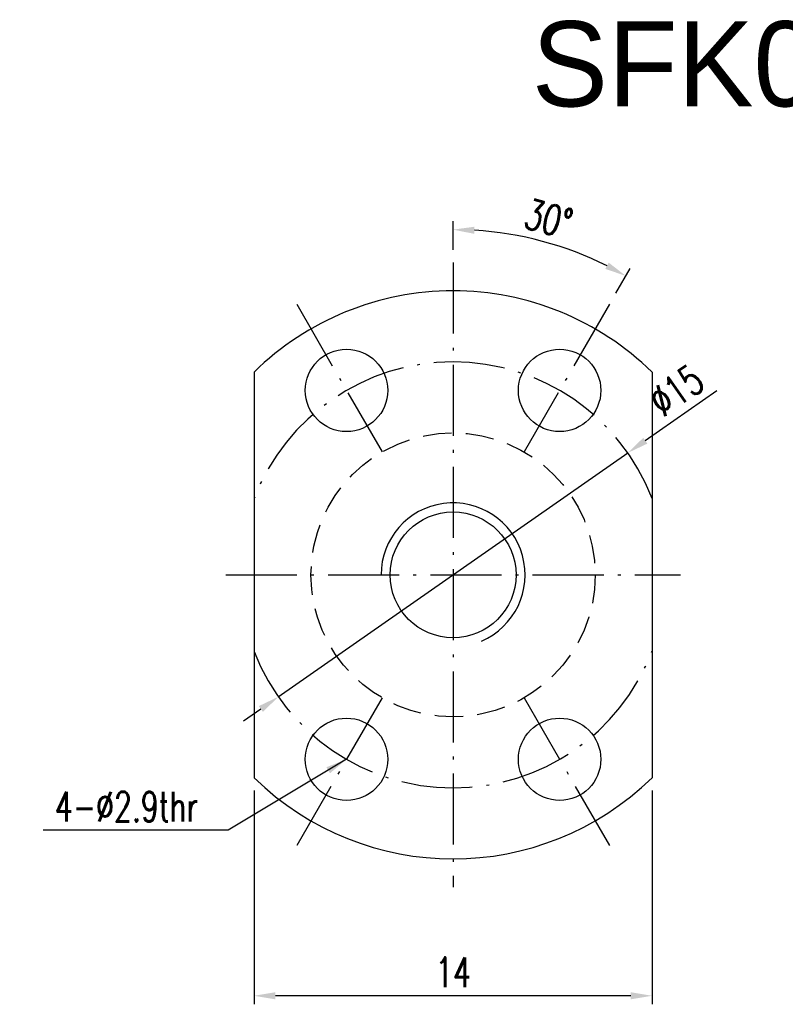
# Model space of a CAD drawing. Extents: x 11.3 to 65.1, y 22.5 to 57.2.
# Tile 1 of 47: x 11.3 to 38.2, y 22.5 to 57.2. Entities that reach past the tile are written whole.
import ezdxf

# ---------------------------------------------------------------- set-up
doc = ezdxf.new("R2010")
doc.units = 0
doc.header["$MEASUREMENT"] = 0
doc.linetypes.add('CL-5', pattern=[7.1, 5, -1, 0.1, -1])
doc.linetypes.add('HID-1', pattern=[1.5, 1, -0.5])
for name, color, linetype in [('CL', 1, 'CL-5'), ('DIM', 4, 'CONTINUOUS'), ('HID', 2, 'HID-1'), ('OUT', 3, 'CONTINUOUS')]:
    doc.layers.add(name, color=color, linetype=linetype)
doc.styles.add('CKSTANDARD', font='txt')
doc.styles.add('DIM-7', font='SIMPLEX.shx', dxfattribs={"width": 0.7, "bigfont": 'chineset.shx'})
doc.dimstyles.new('CNS', dxfattribs={"dimtxt": 3.5, "dimasz": 2.5, "dimexe": 1, "dimexo": 1.5, "dimgap": 0.09, "dimtad": 0, "dimdsep": 46, "dimtxsty": 'DIM-7', "dimcen": 0.09, "dimclrd": 1, "dimclre": 1, "dimclrt": 4, "dimadec": 0, "dimazin": 0, "dimtfac": 1, "dimtix": 1, "dimtmove": 2, "dimatfit": 3, "dimfxl": 1, "dimtvp": 0.971429, "dimtolj": 1, "dimarcsym": 0})

# ---------------------------------------------------------------- blocks, each defined once
blk = doc.blocks.new('*D7')
at = {"layer": 'DIM', "color": 7, "lineweight": -2, "transparency": 16777216}
for p, q in [((35.781, 44.082), (33.268, 42.327)), ((20.355, 33.31), (32.653, 41.898)), ((19.74, 32.88), (19.125, 32.451))]:
    blk.add_line(p, q, dxfattribs=at)
at = {"layer": 'DIM', "color": 7, "transparency": 16777216}
for points in [[(33.196, 42.43), (33.339, 42.225), (32.653, 41.898)], [(19.668, 32.983), (19.812, 32.778), (20.355, 33.31)]]:
    blk.add_solid(points, dxfattribs=at)
at = {"layer": 'DIM', "color": 7, "transparency": 16777216, "insert": (34.359, 44.096), "char_height": 1.05, "attachment_point": 5, "rotation": 34.9285, "style": 'DIM-7'}
blk.add_mtext('\\A1;∅15', dxfattribs=at)
blk = doc.blocks.new('*D6')
at = {"layer": 'DIM', "color": 7, "lineweight": -2, "transparency": 16777216}
for p, q in [((26.504, 49.054), (26.504, 50.06)), ((32.229, 47.52), (32.732, 48.392))]:
    blk.add_line(p, q, dxfattribs=at)
blk.add_arc((26.504, 37.604), 12.157, 63.5354, 86.4646, dxfattribs=at)
at = {"layer": 'DIM', "color": 7, "transparency": 16777216}
for points in [[(27.25, 49.612), (27.257, 49.862), (26.504, 49.76)], [(31.981, 48.597), (31.862, 48.376), (32.582, 48.132)]]:
    blk.add_solid(points, dxfattribs=at)
at = {"layer": 'DIM', "color": 7, "transparency": 16777216, "insert": (29.864, 50.143), "char_height": 1.05, "attachment_point": 5, "rotation": 345, "style": 'DIM-7'}
blk.add_mtext('\\A1;30°', dxfattribs=at)
blk = doc.blocks.new('*D5')
at = {"layer": 'DIM', "color": 7, "lineweight": -2, "transparency": 16777216}
for p, q in [((19.504, 30.012), (19.504, 22.483)), ((33.504, 30.012), (33.504, 22.483)), ((32.754, 22.783), (20.254, 22.783))]:
    blk.add_line(p, q, dxfattribs=at)
at = {"layer": 'DIM', "color": 7, "transparency": 16777216}
for points in [[(20.254, 22.908), (20.254, 22.658), (19.504, 22.783)], [(32.754, 22.908), (32.754, 22.658), (33.504, 22.783)]]:
    blk.add_solid(points, dxfattribs=at)
at = {"layer": 'DIM', "color": 7, "transparency": 16777216, "insert": (26.504, 23.608), "char_height": 1.05, "attachment_point": 5, "style": 'DIM-7'}
blk.add_mtext('\\A1;14', dxfattribs=at)

msp = doc.modelspace()

# ---------------------------------------------------------------- linework, layer by layer
at = {"layer": 'CL', "color": 7, "ltscale": 0.5}
for p, q in [((26.504, 48.604), (26.504, 26.604)), ((21.004, 47.13), (24.004, 41.934)), ((32.004, 47.13), (29.004, 41.934)), ((18.504, 37.604), (34.504, 37.604)), ((24.004, 33.274), (21.004, 28.077)), ((29.004, 33.274), (32.004, 28.077))]:
    msp.add_line(p, q, dxfattribs=at)
for start, end in [(21.0395, 158.9605), (201.0395, 338.9605)]:
    msp.add_arc((26.504, 37.604), 7.5, start, end, dxfattribs=at)
at = {"layer": 'DIM', "color": 7}
msp.add_arc((26.504, 37.604), 2.535, 293.2334, 180, dxfattribs=at)
at = {"layer": 'HID', "color": 7}
msp.add_circle((26.504, 37.604), 5, dxfattribs=at)
at = {"layer": 'OUT', "color": 7}
for p, q in [((19.504, 44.745), (19.504, 30.462)), ((33.504, 44.745), (33.504, 30.462))]:
    msp.add_line(p, q, dxfattribs=at)
for centre, radius in [((22.754, 44.099), 1.45), ((30.254, 44.099), 1.45), ((26.504, 37.604), 2.215), ((22.754, 31.109), 1.45), ((30.254, 31.109), 1.45)]:
    msp.add_circle(centre, radius, dxfattribs=at)
for start, end in [(90, 134.427), (45.573, 90), (225.573, 314.427)]:
    msp.add_arc((26.504, 37.604), 10, start, end, dxfattribs=at)

# ---------------------------------------------------------------- texts
at = {"layer": 'DIM', "color": 0, "insert": (29.275, 57.099), "char_height": 3, "width": 67.74882, "attachment_point": 1, "style": 'CKSTANDARD'}
msp.add_mtext('SFK00401', dxfattribs=at)
at = {"layer": 'DIM', "color": 7, "insert": (17.534, 29.443), "char_height": 1.05, "attachment_point": 6, "style": 'DIM-7'}
msp.add_mtext('\\A1;4-%%C2.9thr', dxfattribs=at)

# ---------------------------------------------------------------- dimensions: what is measured, and where the dimension line sits
at = {"layer": 'DIM', "color": 7}
dim = msp.add_angular_dim_2l(base=(30.662, 49.027), line1=((32.004, 47.13), (29.004, 41.934)), line2=((26.504, 48.604), (26.504, 26.604)), dimstyle='CNS', override={"dimscale": 0.3, "dimgap": 1, "dimtad": 1, "dimclrd": 7, "dimclre": 7, "dimclrt": 7, "dimtp": -0.005, "dimtm": -0.005, "dimtfac": 0.6, "dimtdec": 3, "dimtmove": 1}, dxfattribs=at)
dim.commit()
dim.dimension.update_dxf_attribs({"geometry": '*D6', "text_midpoint": (29.864, 50.143)})
dim = msp.add_diameter_dim_2p(p1=(20.355, 33.31), p2=(32.653, 41.898), dimstyle='CNS', override={"dimscale": 0.3, "dimgap": 1, "dimtad": 1, "dimclrd": 7, "dimclre": 7, "dimclrt": 7, "dimtp": -0.005, "dimtm": -0.005, "dimtfac": 0.6, "dimtdec": 3, "dimtmove": 1}, dxfattribs=at)
dim.commit()
dim.dimension.update_dxf_attribs({"geometry": '*D7', "text_midpoint": (34.359, 44.096)})
dim = msp.add_linear_dim(base=(19.504, 22.783), p1=(33.504, 30.462), p2=(19.504, 30.462), dimstyle='CNS', override={"dimscale": 0.3, "dimgap": 1, "dimtad": 1, "dimclrd": 7, "dimclre": 7, "dimclrt": 7, "dimtp": -0.005, "dimtm": -0.005, "dimtfac": 0.6, "dimtdec": 3, "dimtmove": 1}, dxfattribs=at)
dim.commit()
dim.dimension.update_dxf_attribs({"geometry": '*D5', "text_midpoint": (26.504, 23.608)})

# ---------------------------------------------------------------- leaders
at = {"layer": 'DIM', "color": 7, "annotation_type": 0, "has_hookline": 1, "hookline_direction": 1, "text_width": 5.46}
msp.add_leader([(22.754, 31.109), (18.584, 28.618), (17.834, 28.618)], dimstyle='CNS', override={"dimscale": 0.3, "dimgap": 1, "dimtad": 1, "dimclrd": 7, "dimclre": 7, "dimclrt": 7, "dimtp": -0.005, "dimtm": -0.005, "dimtfac": 0.6, "dimtdec": 3, "dimtmove": 1}, dxfattribs=at)

doc.saveas('drawing.dxf')
